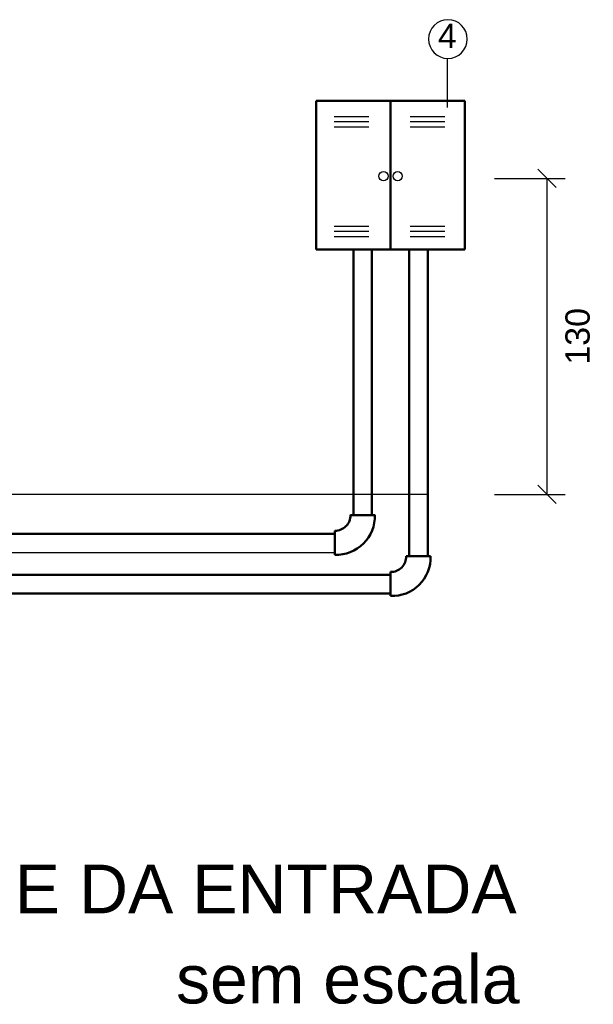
# Model space of a CAD drawing. Header units: millimetres. Extents: x 15 to 133, y 12 to 160.
# Tile 63 of 92: x 100.24 to 102.6, y 12.34 to 16.39. Entities that reach past the tile are written whole.
import ezdxf

# ---------------------------------------------------------------- set-up
doc = ezdxf.new("R2010")
doc.units = ezdxf.units.MM
doc.header["$MEASUREMENT"] = 0
for name, color, linetype, lineweight in [('Cotas -Marco Polo', 1, 'Continuous', 18), ('Layout - Marco Polo', 252, 'Continuous', 25), ('Layout 01 - Marco Polo', 152, 'Continuous', 25), ('Layout-02 - Marco Polo', 243, 'Continuous', 50), ('Linha de Chamada - Marco Polo', 1, 'Continuous', 25), ('Textos - Marco Polo', 143, 'Continuous', 25), ('Títulos - Marco Polo', 142, 'Continuous', 50)]:
    doc.layers.add(name, color=color, linetype=linetype, lineweight=lineweight)
doc.layers.get('0').off()
doc.styles.add('Textos 1-50 - Marco Polo', font='arial.ttf', dxfattribs={"height": 0.1})
doc.styles.add('Textos 1-75 - Marco Polo', font='arial.ttf', dxfattribs={"height": 0.15})
doc.styles.add('Títulos 1-50 - Marco Polo', font='arial.ttf', dxfattribs={"height": 0.2})
doc.dimstyles.new('Escala 1-75 - Marco Polo', dxfattribs={"dimtxt": 0.15, "dimasz": 0.075, "dimexe": 0.075, "dimexo": 0.075, "dimgap": 0.075, "dimtad": 2, "dimdec": 0, "dimlfac": 100, "dimzin": 0, "dimdsep": 46, "dimtxsty": 'Textos 1-75 - Marco Polo', "dimblk": 'OBLIQUE', "dimcen": 0.075, "dimclrt": 2, "dimadec": 0, "dimazin": 0, "dimtfac": 1, "dimtdec": 0, "dimtix": 1, "dimtmove": 0, "dimatfit": 3, "dimfxl": 0, "dimtolj": 1, "dimtzin": 0, "dimarcsym": 0})

# ---------------------------------------------------------------- blocks, each defined once
blk = doc.blocks.new('_OBLIQUE')
at = {"color": 0, "linetype": 'ByBlock', "lineweight": -2}
blk.add_line((-0.5, -0.5), (0.5, 0.5), dxfattribs=at)
blk = doc.blocks.new('*D26')
at = {"layer": 'Cotas -Marco Polo', "color": 0, "lineweight": -2, "transparency": 16777216}
for p, q in [((102.1931, 15.7337), (102.4847, 15.7337)), ((102.4097, 14.4345), (102.4097, 15.7337)), ((102.1931, 14.4345), (102.4847, 14.4345))]:
    blk.add_line(p, q, dxfattribs=at)
at = {"layer": 'Defpoints', "color": 0, "transparency": 16777216}
for p in [(102.1181, 15.7337), (102.4097, 15.7337), (102.1181, 14.4345)]:
    blk.add_point(p, dxfattribs=at)
at = {"layer": 'Cotas -Marco Polo', "color": 0, "lineweight": -2, "transparency": 16777216, "xscale": 0.075, "yscale": 0.075, "zscale": 0.075}
for p, rotation in [((102.4097, 15.7337), 90), ((102.4097, 14.4345), 270)]:
    blk.add_blockref('_OBLIQUE', p, dxfattribs=dict(at, rotation=rotation))
at = {"layer": 'Cotas -Marco Polo', "color": 2, "transparency": 16777216, "insert": (102.5358, 15.0841), "char_height": 0.1, "attachment_point": 5, "rotation": 90, "style": 'Textos 1-50 - Marco Polo'}
blk.add_mtext('\\A1;130', dxfattribs=at)

msp = doc.modelspace()

# ---------------------------------------------------------------- linework, layer by layer
at = {"layer": 'Layout - Marco Polo'}
for p, q in [((101.5347, 15.9883), (101.6771, 15.9883)), ((101.5347, 15.9681), (101.6771, 15.9681)), ((101.8473, 15.9883), (101.9897, 15.9883)), ((101.8473, 15.9681), (101.9897, 15.9681)), ((101.5347, 15.9456), (101.6771, 15.9456)), ((101.8473, 15.9456), (101.9897, 15.9456)), ((101.5347, 15.5367), (101.6771, 15.5367)), ((101.5347, 15.5165), (101.6771, 15.5165)), ((101.8473, 15.5367), (101.9897, 15.5367)), ((101.8473, 15.5165), (101.9897, 15.5165)), ((101.5347, 15.494), (101.6771, 15.494)), ((101.8473, 15.494), (101.9897, 15.494))]:
    msp.add_line(p, q, dxfattribs=at)
for centre in [(101.737, 15.7428), (101.7952, 15.7428)]:
    msp.add_ellipse(centre, major_axis=(0.0133, 0.0133), ratio=1, start_param=5.497787, end_param=11.780972, dxfattribs=at)
at = {"layer": 'Layout 01 - Marco Polo'}
for p, q in [((91.2229, 14.4353), (101.9187, 14.4353)), ((99.1403, 14.1954), (101.5366, 14.1954))]:
    msp.add_line(p, q, dxfattribs=at)
at = {"layer": 'Layout-02 - Marco Polo'}
for p, q in [((101.4602, 15.441), (101.4602, 16.0523)), ((101.4602, 16.0523), (102.0716, 16.0523)), ((101.7659, 15.441), (101.7659, 16.0523)), ((102.0716, 15.441), (102.0716, 16.0523)), ((101.4602, 15.441), (102.0716, 15.441)), ((101.613, 15.441), (101.613, 14.3497)), ((101.6894, 15.441), (101.6894, 14.3497)), ((101.8423, 15.441), (101.8423, 14.1804)), ((101.9187, 15.441), (101.9187, 14.1804)), ((101.6013, 14.3497), (101.7014, 14.3497)), ((99.1403, 14.2718), (101.5366, 14.2718)), ((101.5366, 14.2849), (101.5366, 14.1864)), ((101.8305, 14.1804), (101.9307, 14.1804)), ((99.1403, 14.1036), (101.7659, 14.1036)), ((101.7659, 14.1155), (101.7659, 14.017)), ((99.1403, 14.0272), (101.7659, 14.0272))]:
    msp.add_line(p, q, dxfattribs=at)
for centre, major_axis, start_param, end_param in [((101.5373, 14.3489), (0.0453, 0.0453), 3.916793, 5.510605), ((101.5435, 14.3443), (-0.1117, 0.1117), 2.312317, 3.961582), ((101.7728, 14.1749), (-0.1117, 0.1117), 2.312317, 3.961582), ((101.7665, 14.1795), (0.0453, 0.0453), 3.916793, 5.510605)]:
    msp.add_ellipse(centre, major_axis=major_axis, ratio=1, start_param=start_param, end_param=end_param, dxfattribs=at)
at = {"layer": 'Linha de Chamada - Marco Polo'}
msp.add_line((101.9983, 16.2268), (101.9983, 16.0255), dxfattribs=at)
msp.add_ellipse((102.0019, 16.3063), major_axis=(-0.0564, 0.0564), ratio=1, start_param=3.926991, end_param=10.210176, dxfattribs=at)

# ---------------------------------------------------------------- texts
at = {"layer": 'Textos - Marco Polo', "style": 'Textos 1-50 - Marco Polo'}
msp.add_text('4', height=0.1, dxfattribs=at).set_placement((101.9607, 16.2699))
at = {"layer": 'Títulos - Marco Polo', "style": 'Títulos 1-50 - Marco Polo'}
for s, p in [('DETALHE DA ENTRADA ', (99.1181, 12.7123)), ('sem escala', (100.8837, 12.3417))]:
    msp.add_text(s, height=0.2, dxfattribs=at).set_placement(p)

# ---------------------------------------------------------------- dimensions: what is measured, and where the dimension line sits
at = {"layer": 'Cotas -Marco Polo'}
dim = msp.add_linear_dim(base=(102.4097, 15.7337), p1=(102.1181, 14.4345), p2=(102.1181, 15.7337), angle=90, text='130', dimstyle='Escala 1-75 - Marco Polo', override={"dimtxsty": 'Textos 1-50 - Marco Polo'}, dxfattribs=at)
dim.commit()
dim.dimension.update_dxf_attribs({"geometry": '*D26', "text_midpoint": (102.5358, 15.0841)})

doc.saveas('drawing.dxf')
